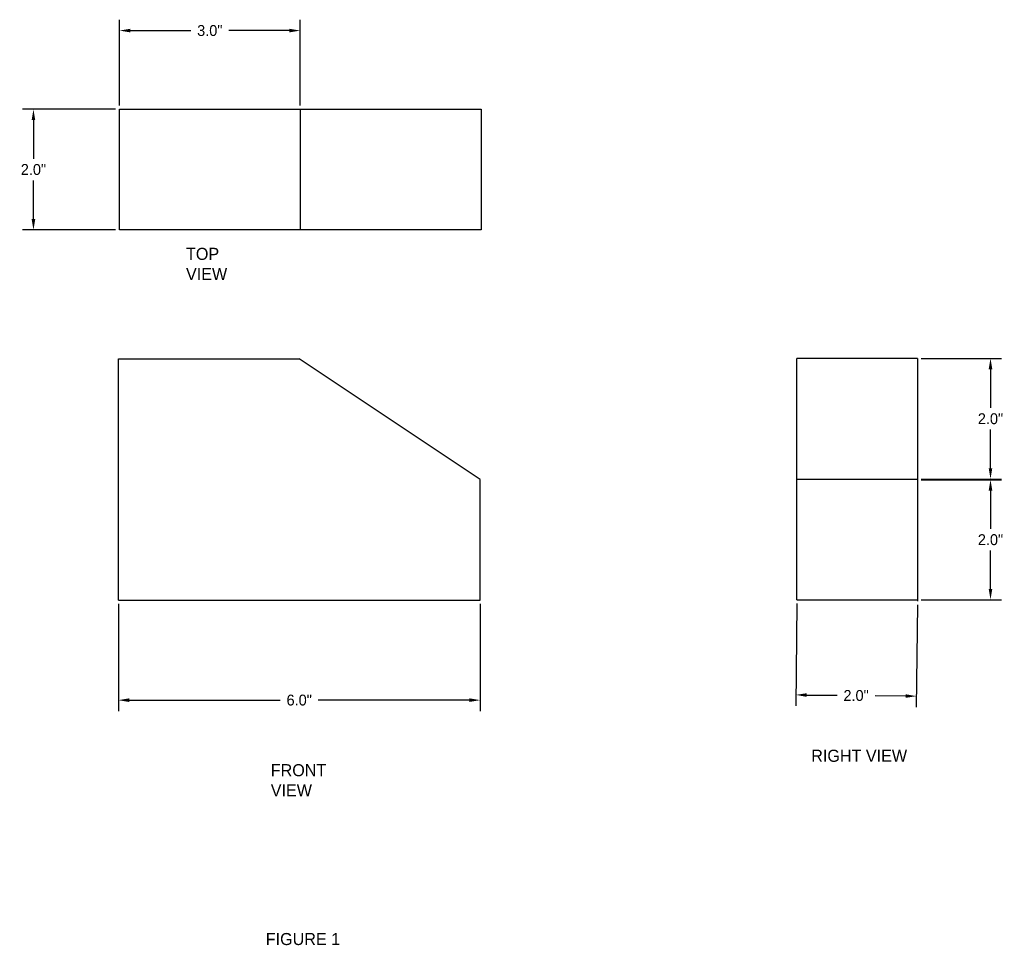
# Model space of a CAD drawing. Header units: inches. Extents: x -7.6 to 46.9, y -32.2 to 38.1.
# Tile 5 of 5: x 15 to 31.3, y 22.8 to 38.1. Entities that reach past the tile are written whole.
import ezdxf

# ---------------------------------------------------------------- set-up
doc = ezdxf.new("R2010")
doc.units = ezdxf.units.IN
doc.header["$MEASUREMENT"] = 0
doc.linetypes.add('DOT2', pattern=[0.125, 0, -0.125])
doc.dimstyles.get("Standard").update_dxf_attribs({"dimtxt": 0.18, "dimasz": 0.18, "dimexe": 0.18, "dimexo": 0.0625, "dimgap": 0.09, "dimtad": 0, "dimtih": 1, "dimtoh": 1, "dimdec": 1, "dimzin": 0, "dimdsep": 46, "dimlunit": 3, "dimtxsty": 'Standard', "dimcen": 0.09, "dimadec": 0, "dimazin": 0, "dimtfac": 1, "dimtdec": 1, "dimtofl": 0, "dimtmove": 0, "dimatfit": 3, "dimfxl": 1, "dimtolj": 1, "dimtzin": 0, "dimarcsym": 0})

# ---------------------------------------------------------------- blocks, each defined once
blk = doc.blocks.new('*D1')
at = {"color": 0, "lineweight": -2}
for p, q in [((16.624, 28.432), (16.624, 26.656)), ((22.624, 28.432), (22.624, 26.656)), ((16.804, 26.836), (19.309, 26.836)), ((22.444, 26.836), (19.939, 26.836))]:
    blk.add_line(p, q, dxfattribs=at)
at = {"color": 0}
for points in [[(16.804, 26.866), (16.804, 26.806), (16.624, 26.836)], [(22.444, 26.866), (22.444, 26.806), (22.624, 26.836)]]:
    blk.add_solid(points, dxfattribs=at)
at = {"layer": 'Defpoints', "color": 0}
for p in [(16.624, 28.494), (22.624, 28.494), (16.624, 26.836)]:
    blk.add_point(p, dxfattribs=at)
at = {"color": 0, "insert": (19.624, 26.836), "char_height": 0.18, "attachment_point": 5}
blk.add_mtext('\\A1;6.0"', dxfattribs=at)
blk = doc.blocks.new('*D2')
at = {"color": 0, "lineweight": -2}
for p, q in [((27.876, 28.438), (27.858, 26.743)), ((29.876, 28.417), (29.858, 26.722)), ((28.04, 26.921), (28.545, 26.916)), ((29.68, 26.904), (29.175, 26.909))]:
    blk.add_line(p, q, dxfattribs=at)
at = {"color": 0}
for points in [[(28.041, 26.951), (28.04, 26.891), (27.86, 26.923)], [(29.681, 26.934), (29.68, 26.874), (29.86, 26.902)]]:
    blk.add_solid(points, dxfattribs=at)
at = {"layer": 'Defpoints', "color": 0}
for p in [(27.877, 28.5), (29.877, 28.479), (29.86, 26.902)]:
    blk.add_point(p, dxfattribs=at)
at = {"color": 0, "insert": (28.86, 26.912), "char_height": 0.18, "attachment_point": 5}
blk.add_mtext('\\A1;2.0"', dxfattribs=at)
blk = doc.blocks.new('*D4')
at = {"color": 0, "lineweight": -2}
for p, q in [((29.94, 32.5), (31.269, 32.5)), ((31.089, 32.32), (31.089, 31.68)), ((31.089, 30.68), (31.089, 31.32)), ((29.94, 30.5), (31.269, 30.5))]:
    blk.add_line(p, q, dxfattribs=at)
at = {"color": 0}
for points in [[(31.059, 32.32), (31.119, 32.32), (31.089, 32.5)], [(31.059, 30.68), (31.119, 30.68), (31.089, 30.5)]]:
    blk.add_solid(points, dxfattribs=at)
at = {"layer": 'Defpoints', "color": 0}
for p in [(29.877, 32.5), (29.877, 30.5), (31.089, 30.5)]:
    blk.add_point(p, dxfattribs=at)
at = {"color": 0, "insert": (31.089, 31.5), "char_height": 0.18, "attachment_point": 5}
blk.add_mtext('\\A1;2.0"', dxfattribs=at)
blk = doc.blocks.new('*D5')
at = {"color": 0, "lineweight": -2}
for p, q in [((29.94, 30.49), (31.269, 30.49)), ((31.089, 30.31), (31.089, 29.675)), ((31.089, 28.68), (31.089, 29.315)), ((29.94, 28.5), (31.269, 28.5))]:
    blk.add_line(p, q, dxfattribs=at)
at = {"color": 0}
for points in [[(31.059, 30.31), (31.119, 30.31), (31.089, 30.49)], [(31.059, 28.68), (31.119, 28.68), (31.089, 28.5)]]:
    blk.add_solid(points, dxfattribs=at)
at = {"layer": 'Defpoints', "color": 0}
for p in [(29.877, 30.49), (29.877, 28.5), (31.089, 28.5)]:
    blk.add_point(p, dxfattribs=at)
at = {"color": 0, "insert": (31.089, 29.495), "char_height": 0.18, "attachment_point": 5}
blk.add_mtext('\\A1;2.0"', dxfattribs=at)
blk = doc.blocks.new('*D6')
at = {"color": 0, "lineweight": -2}
for p, q in [((16.641, 36.693), (16.641, 38.115)), ((19.641, 36.693), (19.641, 38.115)), ((16.821, 37.935), (17.826, 37.935)), ((19.461, 37.935), (18.456, 37.935))]:
    blk.add_line(p, q, dxfattribs=at)
at = {"color": 0}
for points in [[(16.821, 37.965), (16.821, 37.905), (16.641, 37.935)], [(19.461, 37.965), (19.461, 37.905), (19.641, 37.935)]]:
    blk.add_solid(points, dxfattribs=at)
at = {"layer": 'Defpoints', "color": 0}
for p in [(19.641, 37.935), (16.641, 36.631), (19.641, 36.631)]:
    blk.add_point(p, dxfattribs=at)
at = {"color": 0, "insert": (18.141, 37.935), "char_height": 0.18, "attachment_point": 5}
blk.add_mtext('\\A1;3.0"', dxfattribs=at)
blk = doc.blocks.new('*D7')
at = {"color": 0, "lineweight": -2}
for p, q in [((16.579, 36.631), (15.036, 36.631)), ((15.216, 36.451), (15.216, 35.811)), ((15.216, 34.811), (15.216, 35.451)), ((16.579, 34.631), (15.036, 34.631))]:
    blk.add_line(p, q, dxfattribs=at)
at = {"color": 0}
for points in [[(15.186, 36.451), (15.246, 36.451), (15.216, 36.631)], [(15.186, 34.811), (15.246, 34.811), (15.216, 34.631)]]:
    blk.add_solid(points, dxfattribs=at)
at = {"layer": 'Defpoints', "color": 0}
for p in [(16.641, 36.631), (15.216, 34.631), (16.641, 34.631)]:
    blk.add_point(p, dxfattribs=at)
at = {"color": 0, "insert": (15.216, 35.631), "char_height": 0.18, "attachment_point": 5}
blk.add_mtext('\\A1;2.0"', dxfattribs=at)

msp = doc.modelspace()

# ---------------------------------------------------------------- linework, layer by layer
for p, q in [((16.641, 36.631), (19.641, 36.631)), ((16.641, 34.631), (16.641, 36.631)), ((19.641, 36.631), (22.641, 36.631)), ((19.641, 36.631), (19.641, 34.631)), ((22.641, 36.631), (22.641, 34.631)), ((19.641, 34.631), (16.641, 34.631)), ((22.641, 34.631), (19.641, 34.631)), ((29.877, 32.5), (27.877, 32.5)), ((27.877, 28.5), (27.877, 32.5)), ((29.877, 32.5), (29.877, 28.479)), ((16.624, 28.494), (16.624, 32.494)), ((16.624, 32.494), (19.624, 32.494)), ((22.624, 30.494), (19.624, 32.494)), ((22.624, 28.494), (22.624, 30.494)), ((27.877, 30.5), (29.877, 30.5)), ((16.624, 28.494), (22.624, 28.494)), ((27.877, 28.5), (29.877, 28.5))]:
    msp.add_line(p, q)

# ---------------------------------------------------------------- texts
at = {"linetype": 'DOT2', "char_height": 0.2, "attachment_point": 1}
for s, insert, width in [('TOP VIEW', (17.746, 34.334), 0.07956), ('FRONT VIEW', (19.152, 25.775), 0.39782)]:
    msp.add_mtext(s, dxfattribs=dict(at, insert=insert, width=width))
for s, insert in [('RIGHT VIEW', (28.116, 26.014)), ('FIGURE 1', (19.069, 22.976))]:
    msp.add_mtext(s, dxfattribs=dict(at, insert=insert))

# ---------------------------------------------------------------- dimensions: what is measured, and where the dimension line sits
for p1, p2, distance, picture, middle in [((16.641, 36.631), (19.641, 36.631), 1.305, '*D6', (18.141, 37.935)), ((16.641, 36.631), (16.641, 34.631), -1.425, '*D7', (15.216, 35.631)), ((29.877, 32.5), (29.877, 30.5), 1.212, '*D4', (31.089, 31.5)), ((29.877, 30.49), (29.877, 28.5), 1.212, '*D5', (31.089, 29.495)), ((22.624, 28.494), (16.624, 28.494), 1.658, '*D1', (19.624, 26.836)), ((27.877, 28.5), (29.877, 28.479), -1.577, '*D2', (28.86, 26.912))]:
    dim = msp.add_aligned_dim(p1=p1, p2=p2, distance=distance, dimstyle='Standard')
    dim.commit()
    dim.dimension.update_dxf_attribs({"geometry": picture, "text_midpoint": middle})

doc.saveas('drawing.dxf')
